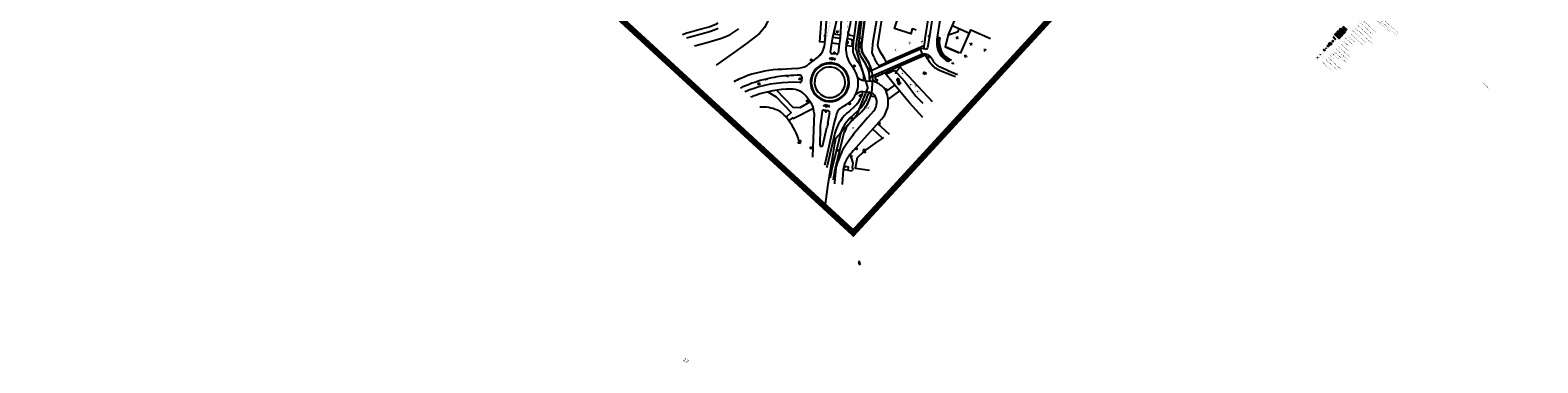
# Model space of a CAD drawing. Header units: metres. Extents: x 111546 to 149831, y 498798 to 507863.
# Tile 60 of 256: x 111546 to 112541, y 501086 to 501306. Entities that reach past the tile are written whole.
import ezdxf
from ezdxf.enums import TextEntityAlignment as Align

# ---------------------------------------------------------------- set-up
doc = ezdxf.new("R2010")
doc.units = ezdxf.units.M
doc.linetypes.add('DASHED', pattern=[19.05, 12.7, -6.35])
for name, color, linetype in [('0-legenda', 2, 'Continuous'), ('0-text-legenda', 2, 'Continuous'), ('000-AAA-ZZ-kader', 7, 'Continuous'), ('2-bs-persleidingen HHNK', 252, 'RI-PERS'), ('2-bs-Streng persleiding', 252, 'RI-PERS'), ('2-YY-strengnummer grondwerk', 7, 'Continuous'), ('3-bs-markering', 41, 'Continuous'), ('3-bs-OAC', 2, 'Continuous'), ('3-bs-straatkolk', 252, 'Continuous'), ('3-bs-trottoirkolk', 252, 'Continuous'), ('3-nw-situatie', 4, 'Continuous'), ('3-vw-band-biggeruggetejes', 3, 'Continuous'), ('3-vw-object-oplaadpaal', 7, 'Continuous'), ('4-vw-bossage', 3, 'Continuous'), ('4-vw-kappen bomen', 20, 'Continuous'), ('6-Brandkranen', 160, 'Continuous'), ('B01_HOOFDGEBOUW', 1, 'Continuous'), ('B03_OVEROPSTAL', 1, 'Continuous'), ('B04_KUNSTWERK', 1, 'Continuous'), ('Q21_LICHTMAST', 252, 'Continuous'), ('Q26_BOOM', 252, 'Continuous'), ('S01_GESLVERH', 252, 'Continuous'), ('S05_WATER', 252, 'Continuous'), ('T02_RASTER', 252, 'Continuous'), ('temp bestaand', 7, 'Continuous'), ('V01_KNTGESLVERH', 252, 'Continuous'), ('V02_KNTOPENVERH', 252, 'Continuous'), ('V03_KNTTEGELPAD', 252, 'Continuous'), ('W01_KANTSLOOT', 252, 'Continuous')]:
    doc.layers.add(name, color=color, linetype=linetype)
for name, color, linetype, lineweight in [('00-bebording algemeen-tekst', 7, 'Continuous', 15), ('2-vw-peilbuizen', 252, 'Continuous', 0), ('3-vw-asfalt bakfrezen 60 mm omlijsting', 7, 'Continuous', 15), ('3-vw-asfalt-frezen 35 mm-hatch', 7, 'Continuous', 15), ('3-vw-verharding', 3, 'Continuous', 15), ('4-vw-te kappen bomen', 190, 'Continuous', 5)]:
    doc.layers.add(name, color=color, linetype=linetype, lineweight=lineweight)
doc.styles.get("Standard").update_dxf_attribs({"font": 'isocp-ie.shx'})
doc.styles.add('Zaanstad', font='ARIALN.TTF')
doc.styles.add('Zaanstad 1-100 3.5mm', font='ARIALN.TTF', dxfattribs={"height": 0.35})
doc.styles.add('Zaanstad 1-500 2.0mm', font='ARIALN.TTF', dxfattribs={"height": 1})
doc.linetypes.add('RI-PERS', pattern='A,7,-2,["P",Standard,S=1.8,R=0,X=-0.5,Y=-0.9],-2,7,-2,[102,NLCS.SHX,S=1,R=180,X=0,Y=0],-2', length=22)

# ---------------------------------------------------------------- blocks, each defined once
blk = doc.blocks.new('Q21')
at = {"color": 0, "linetype": 'ByBlock', "lineweight": -2}
for p, q in [((-0.18, 0.17), (-0.36, 0.34)), ((0, 0.25), (0, 0.5)), ((0.17, 0.18), (0.35, 0.35)), ((0.25, 0.01), (0.5, 0.02)), ((-0.25, -0.01), (-0.5, -0.02)), ((-0.19, -0.17), (-0.37, -0.34)), ((-0.01, -0.25), (-0.01, -0.5)), ((0.18, -0.17), (0.36, -0.34))]:
    blk.add_line(p, q, dxfattribs=at)
for radius in [0.498, 0.25]:
    blk.add_circle((0, 0), radius, dxfattribs=at)
blk = doc.blocks.new('S012')
at = {"color": 0}
for p, q in [((1.184, 2.05), (0, 0)), ((1.182, -2.049), (0, 0)), ((1.398, 0.001), (0.214, -2.049)), ((1.398, 0.001), (0.216, 2.05))]:
    blk.add_line(p, q, dxfattribs=at)
blk = doc.blocks.new('Q26')
at = {"linetype": 'Continuous', "lineweight": 20, "const_width": 0.0225}
blk.add_lwpolyline([(0.76, 0.52), (1.24, 0.37), (1.31, -0.05), (1.24, -0.46), (0.83, -0.49), (1.06, -0.71), (0.76, -1.02), (0.56, -0.97), (0.4, -0.87), (0.4, -1.03), (0.49, -1.2), (0.16, -1.27), (-0.01, -1.14), (-0.1, -0.93), (-0.14, -1.08), (-0.11, -1.26), (-0.49, -1.13), (-0.53, -0.77), (-0.67, -0.85), (-0.71, -1), (-0.93, -0.77), (-1.08, -0.48), (-0.89, -0.25), (-1.18, -0.2), (-1.19, 0.1), (-1.12, 0.37), (-0.85, 0.4), (-1.04, 0.5), (-0.88, 0.75), (-0.66, 0.95), (-0.4, 0.83), (-0.39, 0.8), (-0.38, 0.94), (-0.45, 1.09), (-0.19, 1.17), (0.08, 1.2), (0.12, 1.07), (0.12, 0.93), (0.15, 0.93), (0.25, 1.03), (0.33, 1.17), (0.63, 1.06), (0.6, 0.93), (0.53, 0.78), (0.86, 0.89), (1.1, 0.59), (0.92, 0.58)], close=True, dxfattribs=at)
at = {"linetype": 'Continuous', "lineweight": 20}
blk.add_circle((0, 0), 0.0983, dxfattribs=at)
blk = doc.blocks.new('S05')
at = {"color": 0}
for centre, radius, start, end in [((0.934, 0.069368), 1.049, 26.4737935, 153.5262065), ((2.814, 1.038498), 1.065, 208.1530903, 331.8469097), ((0.945, -1.060632), 1.049, 26.4737935, 153.5262065), ((2.825, -0.089502), 1.065, 208.1530903, 331.8469097)]:
    blk.add_arc(centre, radius, start, end, dxfattribs=at)
blk = doc.blocks.new('KOLK_R')
at = {"color": 0, "linetype": 'DASHED', "ltscale": 0.02}
for points in [[(-0.486, 0.11), (-0.598, -0.376)], [(0.376, -0.598), (-0.598, -0.376)]]:
    blk.add_lwpolyline(points, dxfattribs=at)
at = {"color": 0, "linetype": 'DASHED', "ltscale": 0.01}
blk.add_lwpolyline([(0.486, -0.11), (0.376, -0.598)], dxfattribs=at)
blk = doc.blocks.new('KOLK_M')
at = {"color": 0}
for p, q in [((-0.404, 0.475), (-0.569, -0.255)), ((0.569, 0.255), (-0.404, 0.475)), ((0.569, 0.255), (0.404, -0.475)), ((0.404, -0.475), (-0.569, -0.255))]:
    blk.add_line(p, q, dxfattribs=at)
blk = doc.blocks.new('DR_32')
at = {"linetype": 'Continuous'}
for p, q in [((0, 0), (-0.3, 0)), ((-0.2, 0), (0, -0.2)), ((-0.15, 0), (0, -0.15)), ((-0.1, 0), (0, -0.1)), ((-0.05, 0), (0, -0.05)), ((0, 0), (0, 0.3)), ((0.2, 0), (0, 0.2)), ((0.15, 0), (0, 0.15)), ((0.1, 0), (0, 0.1)), ((0.05, 0), (0, 0.05)), ((0, 0), (0.3, 0)), ((0, 0), (0, -0.3)), ((0.223425, 0.026575), (0.026575, 0.223425)), ((0.203033, 0.096967), (0.096967, 0.203033)), ((-0.223425, -0.026575), (-0.026575, -0.223425)), ((-0.203033, -0.096967), (-0.096967, -0.203033))]:
    blk.add_line(p, q, dxfattribs=at)
blk.add_circle((0, 0), 0.225, dxfattribs=at)
blk.add_point((0, 0), dxfattribs=at)
blk = doc.blocks.new('3-OAC')
for p, q in [((-0.75, -0.75), (-0.75, 0.75)), ((-0.75, 0.75), (0.75, 0.75)), ((-0.49, -0.49), (-0.49, 0.49)), ((-0.49, 0.49), (0.49, 0.49)), ((0, 0.49), (-0.32, 0.68)), ((0, 0.49), (0.32, 0.68)), ((0.49, 0.49), (0.49, -0.49)), ((0.75, 0.75), (0.75, -0.75)), ((0.75, -0.75), (-0.75, -0.75)), ((0.49, -0.49), (-0.49, -0.49))]:
    blk.add_line(p, q)
at = {"style": 'Zaanstad'}
blk.add_text('A', height=0.525, dxfattribs=at).set_placement((0, 0), align=Align.MIDDLE_CENTER)
blk = doc.blocks.new('6-brandkraan')
at = {"linetype": 'Continuous'}
blk.add_ellipse((0, 0), major_axis=(0.5, 0), ratio=0.6, dxfattribs=at)
at = {"linetype": 'Continuous', "style": 'Zaanstad'}
blk.add_text('BR', height=0.4, dxfattribs=at).set_placement((0, 0), align=Align.MIDDLE_CENTER)
blk = doc.blocks.new('biggeruggetejs')
for points in [[(111918.4, 501536.46), (111918.41, 501536.47)], [(111918.53, 501536.52), (111919.27, 501536.2), (111919.19, 501536.02), (111918.45, 501536.34)], [(111920.01, 501535.88), (111919.27, 501536.2), (111919.19, 501536.02), (111919.93, 501535.7)], [(111920.05, 501535.75), (111920.06, 501535.76)]]:
    blk.add_lwpolyline(points)
for centre, start, end in [((111918.49, 501536.43), 63.75891, 249.48372), ((111919.96, 501535.79), 243.75891, 69.48372)]:
    blk.add_arc(centre, 0.1, start, end)

msp = doc.modelspace()

# ---------------------------------------------------------------- hatches: boundary and pattern name
at = {"layer": '3-vw-asfalt bakfrezen 60 mm omlijsting', "ltscale": 0.02}
h = msp.add_hatch(dxfattribs=at)
h.set_pattern_fill('ANSI31', color=256, scale=0.2, angle=90)
h.set_pattern_definition([(92.4143731, (-133.1371, -154.1357), (-0.6344363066, -0.02675019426), [])])
h.paths.add_polyline_path([(112409.3405, 501305.5195), (112412.2856, 501302.8128), (112411.4398, 501301.8924), (112408.4947, 501304.5992)])
at = {"layer": '3-vw-asfalt-frezen 35 mm-hatch', "ltscale": 0.02}
h = msp.add_hatch(dxfattribs=at)
h.set_pattern_fill('ANSI31', color=256, scale=0.2)
h.set_pattern_definition([(2.4143731, (-139.1638, -151.428), (-0.02675019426, 0.6344363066), [])])
h.paths.add_polyline_path([(112409.3405, 501305.5195), (112412.2856, 501302.8128), (112411.4398, 501301.8924), (112408.4947, 501304.5992)])
h = msp.add_hatch(dxfattribs=at)
h.set_pattern_fill('ANSI31', color=256, scale=0.2)
h.set_pattern_definition([(2.4143731, (-137.75926, -149.8875), (-0.02675019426, 0.6344363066), [])])
h.paths.add_polyline_path([(112410.7451, 501307.06), (112413.6902, 501304.3533), (112412.8443, 501303.4329), (112409.8992, 501306.1397)])
at = {"layer": '3-vw-verharding', "ltscale": 0.01}
h = msp.add_hatch(dxfattribs=at)
h.set_pattern_fill('AVH-TEGEL_ZESKANT', color=256, scale=0.4, pattern_type=2)
h.set_pattern_definition([(317.4144, (112429.52316, 501298.32768), (0.422608, -0.0943528), [0.25, -0.5]), (77.4144, (112429.52316, 501298.32768), (-0.129592, 0.4131657), [0.25, -0.5]), (17.4144, (112429.52316, 501298.32768), (0.293016, 0.318813), [-0.5, 0.25])])
h.paths.add_polyline_path([(112412.7224, 501308.366), (112415.1623, 501306.1235), (112414.2749, 501305.158), (112411.835, 501307.4005)])
at = {"layer": '4-vw-bossage', "ltscale": 0.001}
h = msp.add_hatch(dxfattribs=at)
h.set_pattern_fill('GOST_GLASS', color=256, scale=0.08)
h.set_pattern_definition([(2.41437, (111919.13133, 501280.72674), (0.4997945, -0.4593533), [0.4, -0.56]), (2.41437, (111919.2563, 501280.6119), (0.4997945, -0.4593533), [0.16, -0.8]), (2.41437, (111919.24617, 501280.8517), (0.4997945, -0.4593533), [0.16, -0.8])])
h.paths.add_polyline_path([(112407.659, 501303.7022), (112410.604, 501300.9954), (112409.7582, 501300.0751), (112406.8131, 501302.7819)])
at = {"layer": 'temp bestaand'}
h = msp.add_hatch(color=256, dxfattribs=at)
h.dxf.hatch_style = 1
h.paths.add_polyline_path([(112270.0627, 501122.3587), (112269.7455, 501122.4193)], flags=17)

# ---------------------------------------------------------------- linework, layer by layer
at = {"layer": '0-legenda'}
for points in [[(112407.659, 501303.7022), (112410.604, 501300.9954), (112409.7582, 501300.0751), (112406.8131, 501302.7819)], [(112409.3405, 501305.5195), (112412.2856, 501302.8128), (112411.4398, 501301.8924), (112408.4947, 501304.5992)], [(112410.7451, 501307.06), (112413.6902, 501304.3533), (112412.8443, 501303.4329), (112409.8992, 501306.1397)]]:
    msp.add_lwpolyline(points, close=True, dxfattribs=at)
at = {"layer": '00-bebording algemeen-tekst', "ltscale": 0.1, "const_width": 0.05}
msp.add_lwpolyline([(112402.5525, 501294.5643), (112401.9236, 501295.1485)], dxfattribs=at)
at = {"layer": '000-AAA-ZZ-kader', "const_width": 4}
msp.add_lwpolyline([(111997.774, 502156.8497), (112538.0225, 501660.3158), (112089.1831, 501171.9609), (111548.9346, 501668.4948)], close=True, dxfattribs=at)
msp.add_lwpolyline([(111997.774, 502156.8497), (112538.0225, 501660.3158), (112089.1831, 501171.9609), (111548.9346, 501668.4948)], close=True, dxfattribs=at)
at = {"layer": '000-AAA-ZZ-kader'}
msp.add_lwpolyline([(111997.774, 502156.8497), (112538.0225, 501660.3158), (112089.1831, 501171.9609), (111548.9346, 501668.4948)], close=True, dxfattribs=at)
at = {"layer": '2-bs-persleidingen HHNK', "ltscale": 0.2, "flags": 128}
msp.add_lwpolyline([(112070.537, 501189.0983), (112072.433, 501202.5904), (112074.367, 501214.7489), (112075.2009, 501219.99), (112075.8423, 501223.7018), (112076.3559, 501226.6668), (112077.0556, 501230.7287), (112077.435, 501232.9246), (112077.6378, 501234.1696), (112077.7003, 501234.4577), (112079.2147, 501236.1236), (112085.9596, 501243.5588), (112091.5517, 501249.7233), (112091.7265, 501249.9158), (112098.6886, 501267.438), (112098.7883, 501267.6897), (112098.703, 501267.9624), (112094.8794, 501280.5763), (112091.7409, 501290.9308), (112091.0459, 501293.2237), (112090.9709, 501293.4726), (112092.7203, 501305.5975), (112093.5765, 501311.5364), (112094.63, 501317.4432), (112095.6839, 501323.35), (112096.7471, 501329.2549), (112097.8085, 501335.1602), (112098.8703, 501341.0656), (112099.9327, 501346.9705), (112100.7325, 501351.4168), (112100.7707, 501351.6187), (112100.8271, 501351.8154), (112103.8766, 501362.0725), (112105.0871, 501366.1451), (112106.7968, 501371.8961), (112109.6575, 501381.5193), (112110.9342, 501385.8142), (112116.703, 501400.0759), (112121.3461, 501415.8179), (112125.3729, 501428.7082), (112129.0488, 501438.5789), (112135.1126, 501453.6338), (112148.7212, 501486.527), (112165.3531, 501523.9272), (112182.4749, 501561.923), (112191.8431, 501583.1528), (112197.1169, 501594.3911), (112197.6771, 501595.5042), (112200.6622, 501602.6192), (112209.1583, 501610.0893), (112212.0898, 501612.668), (112230.41, 501605.5455), (112233.7502, 501603.8134)], dxfattribs=at)
at = {"layer": '2-bs-Streng persleiding', "ltscale": 0.2, "flags": 128}
msp.add_lwpolyline([(112091.1675, 501248.5227), (112094.6425, 501251.7808), (112096.1613, 501253.4799), (112097.4742, 501255.3334), (112098.7099, 501257.3671), (112099.9971, 501259.9929), (112101.3872, 501264.0603), (112102.0051, 501273.4823), (112101.8506, 501276.5715), (112101.0526, 501280.1498), (112099.4822, 501283.8568), (112097.5257, 501286.9975), (112095.0544, 501290.859), (112094.488, 501294.6175), (112098.3495, 501325.5608), (112100.5119, 501341.084), (112102.4684, 501350.3515), (112104.8368, 501358.7953), (112117.0906, 501393.6001), (112119.356, 501404.3093), (112123.6808, 501419.7552), (112129.6533, 501436.3339), (112134.8019, 501449.5144), (112143.8635, 501472.0654), (112151.8954, 501490.2916), (112160.0302, 501508.2089), (112178.3594, 501550.0159), (112195.6588, 501589.1455), (112205.6472, 501611.0787), (112206.7155, 501613.0224), (112207.3591, 501614.1036), (112207.7067, 501614.3996), (112208.0284, 501614.5283), (112208.3502, 501614.6184), (112223.657, 501608.373)], dxfattribs=at)
at = {"layer": '3-bs-markering', "flags": 128}
for points in [[(112074.7949, 501297.1419, 0.1, 0.1, 0), (112075.3773, 501301.1072, 0.1, 0.1, -0.02487607), (112075.8653, 501303.5703, 0.1, 0.1, 0), (112080.7225, 501322.9711, 0.1, 0.1, 0.01964291), (112082.3484, 501330.7499, 0.1, 0.1, -0.0323171), (112087.751, 501353.7111, 0.1, 0.1, 0), (112092.2746, 501366.7778, 0.1, 0.1, 0), (112108.0418, 501410.8931, 0.1, 0.1, -0.98194942), (112108.395, 501410.7669, 0.1, 0.1, 0), (112092.618, 501366.657, 0.1, 0.1, 0), (112088.095, 501353.592, 0.1, 0.1, 0.02424318), (112083.7884, 501336.3407, 0.1, 0.0001, 0.03811952), (112081.9055, 501321.0539, 0.1, 0.1, 0), (112081.0587, 501302.7995, 0.1, 0.0001, -0.02487607), (112080.8178, 501300.3001, 0.1, 0.1, 0), (112080.2365, 501296.3426, 0, 0, 0)], [(112111.3312, 501409.7361, 0.1, 0.1, 0), (112107.427, 501398.447, 0.1, 0.1, 0), (112093.7204, 501360.5295, 0.1, 0.1, 0), (112092.6008, 501357.0363, 0.1, 0.1, 0), (112092.3187, 501356.0769, 0.1, 0.1, 0), (112091.7559, 501354.1577, 0.1, 0.1, 0), (112091.1961, 501352.2376, 0.1, 0.1, 0), (112090.6393, 501350.3167, 0.1, 0.1, 0), (112090.0853, 501348.395, 0.1, 0.1, 0), (112089.5027, 501346.4804, 0.1, 0.1, 0), (112089.0621, 501344.5285, 0.1, 0.1, 0), (112088.2011, 501340.6225, 0.1, 0.1, 0), (112087.8293, 501338.6574, 0.1, 0.1, 0), (112087.5463, 501336.6774, 0.1, 0.1, 0), (112087.1629, 501334.5158, 0.1, 0.1, 0), (112086.9508, 501332.723, 0.1, 0.1, 0), (112086.7373, 501330.7344, 0.1, 0.1, 0), (112086.4297, 501326.7465, 0.1, 0.1, 0), (112086.2084, 501322.7527, 0.1, 0.1, 0), (112085.9817, 501318.7591, 0.1, 0.1, 0), (112085.7551, 501314.7655, 0.1, 0.1, 0), (112085.5284, 501310.772, 0.1, 0.1, 0), (112084.9617, 501300.788, 0, 0, 0)]]:
    msp.add_lwpolyline(points, format="xyseb", dxfattribs=at)
at = {"layer": '3-bs-markering', "const_width": 0.1, "flags": 128}
msp.add_lwpolyline([(112070.6825, 501296.4888), (112075.961, 501319.817), (112081.443, 501342.939, -0.02087114), (112087.039, 501361.995), (112095.6042, 501386.4926)], format="xyb", dxfattribs=at)
at = {"layer": '3-nw-situatie'}
msp.add_lwpolyline([(112092.5865, 501152.944), (112093.0933, 501151.1892), (112093.8132, 501151.3998), (112093.2972, 501153.1549)], close=True, dxfattribs=at)
for points in [[(112093.0933, 501151.1892), (112093.5552, 501152.2774), (112092.5865, 501152.944)], [(112093.0933, 501151.1892), (112093.5552, 501152.2774), (112092.5865, 501152.944)], [(112092.9049, 501152.7249), (112092.6699, 501152.6551)]]:
    msp.add_lwpolyline(points, dxfattribs=at)
for points, elevation in [([(112093.2233, 501152.5057), (112092.7534, 501152.3662)], -0.1), ([(112093.5417, 501152.2866), (112092.8368, 501152.0774)], -0.2), ([(112093.4093, 501151.9337), (112092.9202, 501151.7885)], -0.3), ([(112093.257, 501151.5748), (112093.0037, 501151.4996)], -0.4)]:
    msp.add_lwpolyline(points, dxfattribs=dict(at, elevation=elevation))
at = {"layer": '3-vw-object-oplaadpaal', "const_width": 0.04}
msp.add_lwpolyline([(112398.7448, 501291.634), (112399.4315, 501291.0029), (112398.9338, 501290.4614), (112398.2471, 501291.0925)], close=True, dxfattribs=at)
at = {"layer": '4-vw-kappen bomen', "const_width": 0.196}
msp.add_lwpolyline([(112395.6241, 501288.9054), (112395.5389, 501286.2294), (112395.5815, 501287.5674), (112394.2435, 501287.61), (112396.9195, 501287.5248)], dxfattribs=at)
at = {"layer": 'B01_HOOFDGEBOUW'}
for points in [[(112171.9, 501348.71), (112165.92, 501335.07), (112168.12, 501334.09), (112162.5, 501321.36), (112160.32, 501322.32), (112154.34, 501308.69), (112165.77, 501303.68), (112166.78, 501305.9), (112179.8094, 501300.1214)], [(112130.497, 501306.353), (112130.32, 501305.789), (112128.079, 501306.493), (112127.06, 501303.33), (112116.46, 501306.659), (112119.178, 501315.312), (112121.24, 501314.664)]]:
    msp.add_lwpolyline(points, dxfattribs=at)
at = {"layer": 'B03_OVEROPSTAL'}
for points in [[(112136.643, 501299.828), (112136.48, 501299.852), (112136.407, 501299.369), (112136.57, 501299.344)], [(112083.23, 501215.125), (112083.626, 501215.068), (112083.741, 501215.863), (112083.345, 501215.92)]]:
    msp.add_lwpolyline(points, close=True, dxfattribs=at)
at = {"layer": 'B04_KUNSTWERK'}
for points in [[(112054.362, 501231.093), (112054.594, 501232.703), (112053.11, 501232.917), (112053.088, 501232.769), (112054.425, 501232.576), (112054.235, 501231.263), (112052.899, 501231.455), (112052.878, 501231.307)], [(112095.887, 501226.859), (112095.72, 501225.263), (112097.212, 501225.107), (112097.228, 501225.256), (112095.885, 501225.397), (112096.021, 501226.694), (112097.363, 501226.554), (112097.379, 501226.703)]]:
    msp.add_lwpolyline(points, close=True, dxfattribs=at)
at = {"layer": 'T02_RASTER', "ltscale": 0.25}
msp.add_line((112135.791, 501295.263), (112111.026, 501284.457), dxfattribs=at)
for points in [[(112154.446, 501308.644), (112152.094, 501303.281), (112149.87, 501294.545), (112151.682, 501293.783), (112159.004, 501290.597)], [(112142.678, 501281.16), (112140.911, 501282.945), (112139.289, 501284.89), (112137.921, 501287.001), (112136.875, 501289.306), (112120.709, 501282.327), (112117.572, 501277.913), (112116.848, 501276.894)]]:
    msp.add_lwpolyline(points, dxfattribs=at)
at = {"layer": 'V01_KNTGESLVERH'}
for p, q in [((112075.601, 501301.079), (112079.468, 501316.918)), ((112078.041, 501289.733), (112075.068, 501290.127)), ((112051.398, 501280.429), (112042.092, 501279.761)), ((112094.24, 501288.174), (112096.963, 501283.95)), ((112099.445, 501278.63), (112099.102, 501279.352)), ((112055.154, 501274.929), (112055.03, 501272.053)), ((112096.148, 501272.458), (112099.91, 501272.008)), ((112099.905, 501273.27), (112099.91, 501272.008)), ((112061.843, 501256.835), (112058.438, 501261.448)), ((112095.559, 501265.131), (112099.558, 501264.713)), ((112099.558, 501264.713), (112099.002, 501263.239)), ((112068.673, 501252.04), (112067.896, 501247.1)), ((112072.767, 501252.457), (112069.809, 501252.912)), ((112072.471, 501244.365), (112073.645, 501251.316)), ((112077.88, 501249.464), (112076.607, 501244.73)), ((112090.065, 501255.273), (112086.694, 501252.265)), ((112086.974, 501247.66), (112092.175, 501252.34)), ((112067.347, 501241.024), (112067.017, 501230.021)), ((112069.051, 501229.689), (112071.807, 501241.411)), ((112076.607, 501244.73), (112070.797, 501219.016)), ((112077.099, 501237.644), (112071.948, 501216.114)), ((112080.236, 501235.506), (112075.278, 501215.051))]:
    msp.add_line(p, q, dxfattribs=at)
for points in [[(112070.492, 501297.64), (112070.863, 501301.895), (112071.802, 501314.687), (112071.862, 501315.415), (112075.55, 501330.995), (112076.271, 501333.896), (112076.855, 501335.808), (112077.205, 501336.956), (112084.29, 501356.189), (112089.268, 501369.732), (112095.376, 501386.219)], [(112092.641, 501354.804), (112092.445, 501352.417), (112091.586, 501342.063), (112091.569, 501341.864), (112090.948, 501338.699), (112090.609, 501336.714), (112088.522, 501320.846), (112088.225, 501318.632), (112087.043, 501309.768), (112085.884, 501303.923), (112085.064, 501299.831), (112084.794, 501298.265), (112084.565, 501296.787), (112084.437, 501295.617)], [(112093.059, 501328.975), (112089.684, 501301.931), (112089.193, 501297.74), (112089.025, 501296.239), (112088.906, 501295.044)], [(112097.561, 501335.765), (112095.218, 501317.571), (112093.122, 501300.415), (112092.795, 501297.871), (112092.631, 501296.369)], [(111976.4382, 501302.7471), (111979.455, 501303.895), (111981.211, 501304.415), (111987.253, 501306.032), (111994.034, 501307.917), (111998.875, 501309.837), (112000, 501310.435)], [(111976.4382, 501302.7471), (111979.455, 501303.895), (111981.211, 501304.415), (111987.253, 501306.032), (111994.034, 501307.917), (111998.875, 501309.837), (112000, 501310.435)], [(112081.498, 501316.669), (112080.529, 501300.417), (112079.956, 501296.426), (112079.155, 501290.577)], [(112000, 501306.721), (111995.169, 501304.859), (111982.447, 501301.336), (111980.084, 501300.654), (111979.1067, 501300.2945)], [(112074.189, 501291.24), (112075.003, 501297.135), (112075.601, 501301.079)], [(112063.312, 501250.949), (112062.4, 501228.18), (112062.206, 501221.846)], [(112083.741, 501215.863), (112085.901, 501215.586), (112085.577, 501213.226), (112083.021, 501213.56), (112083.23, 501215.125)]]:
    msp.add_lwpolyline(points, dxfattribs=at)
for centre, radius, start, end in [((112057.664, 501297.7703), 12.8287, 312.3673632, 359.4179551), ((112075.1784, 501291.1178), 0.997, 172.9609298, 263.6394041), ((112078.2182, 501290.6563), 0.9402, 259.1384313, 355.1588968), ((112103.2142, 501293.3832), 18.9096, 173.215688, 209.6833478), ((112101.1707, 501293.5906), 12.3505, 173.2418518, 215.0262576), ((112105.0693, 501294.5557), 12.5698, 171.7055372, 210.5106873), ((112043.474, 501208.783), 70.9914, 91.1154188, 109.6409261), ((112051.5199, 501294.7567), 14.3282, 269.5123783, 300.3097125), ((112166.5951, 501152.1432), 169.097, 126.3750629, 129.625344), ((112073.7288, 501271.2891), 12.7744, 16.4709138, 196.4764884), ((112073.7325, 501271.28), 12.277, 16.5153121, 196.4325887), ((112063.7132, 501264.8104), 30.0221, 18.3240128, 39.7782236), ((112034.2263, 501248.6156), 68.3016, 27.6857608, 33.6895808), ((112081.8822, 501273.9324), 14.3418, 354.0993696, 26.5818687), ((112081.5356, 501273.9766), 18.3704, 17.0143308, 32.8815783), ((112051.2898, 501190.0092), 91.3061, 110.300308, 116.6611702), ((112053.085, 501185.8733), 90.1292, 103.7863502, 113.656091), ((112049.4112, 501187.6029), 83.6839, 86.8957065, 108.3620891), ((112051.2169, 501193.7855), 81.9999, 93.6826509, 103.836088), ((112055.7574, 501121.6294), 154.2986, 90.583529, 93.6442546), ((112054.0596, 501272.1305), 0.9735, 263.1207245, 355.4351044), ((112054.2057, 501274.971), 0.9492, 357.4644164, 91.1902319), ((112073.7292, 501271.2879), 12.7744, 196.4709138, 16.4764884), ((112073.7328, 501271.2791), 12.277, 196.4281453, 16.5197555), ((112074.8219, 501271.0142), 17.6894, 333.6475092, 10.5367589), ((112074.1762, 501273.7617), 25.7335, 358.9052302, 10.9050811), ((112053.8797, 501186.2704), 90.0887, 114.2203826, 115.684325), ((112052.4781, 501182.3458), 89.6483, 109.1640111, 112.9035953), ((112050.1613, 501186.986), 79.8425, 108.6589236, 111.1405577), ((112048.4078, 501195.6149), 71.1147, 90.4840293, 109.5446156), ((112048.5174, 501254.8137), 11.9345, 33.7724179, 93.4126596), ((112075.0142, 501271.3403), 17.6659, 293.9946169, 332.4229474), ((112076.6286, 501269.2212), 19.3673, 313.9292635, 347.8076799), ((112074.2344, 501271.1654), 26.005, 313.6213084, 342.2536422), ((112050.7769, 501250.9469), 12.5351, 0.0097679, 28.0169032), ((112069.5757, 501252.04), 0.9027, 75.0218218, 179.9982863), ((112072.568, 501251.3956), 1.0799, 355.7737857, 79.3828315), ((112102.876, 501231.1867), 26.5735, 127.5138712, 165.9365215), ((112086.0193, 501247.8314), 8.3014, 117.4076344, 168.6578686), ((112120.3124, 501239.3011), 52.9934, 171.5371785, 178.1368847), ((112150.2191, 501225.3372), 80.0427, 166.2479125, 168.4153218), ((112104.4356, 501230.0348), 24.8104, 134.7328718, 167.2604375), ((112068.0473, 501229.9363), 1.0337, 175.2994171, 346.1598583), ((112279.9282, 501169.8716), 214.8279, 166.7758332, 167.4523683), ((112170.4787, 501192.7231), 101.2691, 166.6453828, 167.1951159), ((112135.4449, 501200.109), 61.9945, 166.0531901, 172.5409484)]:
    msp.add_arc(centre, radius, start, end, dxfattribs=at)
at = {"layer": 'V02_KNTOPENVERH'}
for p, q in [((112144.585, 501300.83), (112145.335, 501300.739)), ((112079.956, 501296.426), (112075.003, 501297.135)), ((112084.437, 501295.617), (112088.906, 501295.044)), ((112134.898, 501289.916), (112133.499, 501293.134)), ((112110.933, 501265.17), (112116.548, 501269.467)), ((112110.81, 501265.382), (112110.933, 501265.17)), ((112119.686, 501265.621), (112112.212, 501260.092)), ((112102.767, 501252.442), (112098.659, 501247.732)), ((112108.431, 501234.426), (112101.994, 501240.4)), ((112107.801, 501246.843), (112104.315, 501242.984)), ((112105.247, 501244.016), (112112.767, 501237.084)), ((112083.021, 501213.56), (112082.572, 501213.619)), ((112085.577, 501213.226), (112088.538, 501212.859))]:
    msp.add_line(p, q, dxfattribs=at)
for points in [[(112150.482, 501372.518), (112149.761, 501367.334), (112147.546, 501353.132), (112144.855, 501335.969), (112142.164, 501318.807), (112139.46, 501301.643), (112139.431, 501301.435), (112139.229, 501300.369), (112138.234, 501294.05)], [(112151.444, 501344.407), (112150.007, 501335.336), (112147.299, 501318.179), (112145.703, 501307.969), (112144.615, 501301.018), (112144.585, 501300.83), (112144.553, 501300.623), (112144.385, 501299.559)], [(112080.646, 501302.383), (112077.563, 501302.827), (112076.366, 501304.213)], [(112137.114, 501293.196), (112135.483, 501293.384), (112134.361, 501293.519), (112133.499, 501293.134)], [(112146.605, 501281.363), (112150.982, 501279.458), (112152.297, 501278.901), (112158.0057, 501276.3981)], [(112032.744, 501264.983), (112038.276, 501261.641), (112048.278, 501251.233), (112044.937, 501248.27)], [(112060.664, 501258.432), (112053.9, 501254.467), (112049.594, 501254.641), (112038.609, 501266.051)], [(112101.13, 501264.204), (112099.995, 501264.592), (112099.558, 501264.713)], [(112046.777, 501245.871), (112049.222, 501247.869), (112049.599, 501247.47), (112062.909, 501254.1)], [(112098.659, 501247.732), (112089.418, 501236.998), (112088.643, 501236.044), (112086.16, 501232.67), (112084.437, 501230.172), (112082.347, 501226.834)], [(112104.315, 501242.984), (112094.713, 501232.295), (112089.184, 501226.146)], [(112081.389, 501225.039), (112080.481, 501223.023), (112079.363, 501220.029)], [(112087.07, 501223.644), (112088.865, 501217.916), (112088.382, 501215.372), (112088.815, 501214.688), (112088.538, 501212.859)], [(112077.636, 501214.333), (112077.435, 501212.321), (112076.789, 501205.134), (112076.75, 501204.326)], [(112082.567, 501213.558), (112081.776, 501204.392), (112081.736, 501203.84)]]:
    msp.add_lwpolyline(points, dxfattribs=at)
for centre, radius, start, end in [((112158.1316, 501297.4364), 13.9095, 171.2223749, 228.2692144), ((112135.7304, 501283.7781), 6.1941, 62.473654, 97.7227493), ((112137.2354, 501294.1982), 1.0095, 263.0907552, 351.5602842), ((112135.1945, 501283.4749), 6.719, 26.4917045, 59.6152814), ((112073.7287, 501271.2861), 10.0703, 16.4869868, 196.4580927), ((112150.7766, 501291.1749), 10.6618, 206.1736588, 246.9668436), ((112158.9199, 501297.8616), 14.7547, 227.0838345, 241.8020453), ((112073.729, 501271.2851), 10.0703, 196.4526398, 16.4924397), ((112098.5266, 501282.9023), 10.7117, 233.8848538, 257.1702079), ((112099.1052, 501254.5968), 17.4298, 76.4156928, 87.3533719), ((112102.6831, 501267.8823), 3.6929, 61.3800058, 81.9697176), ((112100.1577, 501260.5324), 11.429, 54.6821784, 67.9304204), ((112101.4999, 501261.0341), 10.2753, 25.0328092, 59.1759851), ((112096.9756, 501254.569), 10.6565, 97.6391092, 126.2585871), ((112099.3397, 501259.5305), 5.0047, 39.1470439, 69.0397134), ((112097.381, 501258.1951), 7.3695, 358.506141, 37.5845371), ((112095.1656, 501258.4085), 17.1293, 317.5313727, 5.6402513), ((112097.999, 501259.2122), 14.2402, 3.5420349, 24.7321318), ((112095.7603, 501258.0714), 8.988, 321.2208778, 359.5641835), ((112113.5564, 501206.5519), 36.7535, 158.4884699, 167.7774244), ((112091.9009, 501220.5819), 11.4178, 146.799145, 157.0227504), ((112097.4632, 501212.4495), 14.9374, 144.0496722, 175.7441027), ((112114.4114, 501202.6836), 34.4515, 137.0760576, 147.4514449)]:
    msp.add_arc(centre, radius, start, end, dxfattribs=at)
at = {"layer": 'V03_KNTTEGELPAD'}
for p, q in [((112075.601, 501301.079), (112080.529, 501300.417)), ((112145.335, 501300.739), (112145.127, 501299.474)), ((112159.867, 501290.294), (112165.77, 501303.68)), ((112096.059, 501289.183), (112098.903, 501284.764)), ((112101.414, 501279.005), (112101.168, 501279.688)), ((112103.869, 501274.898), (112119.562, 501281.861)), ((112102.41, 501275.802), (112101.294, 501275.296)), ((112093.497, 501250.719), (112089.118, 501246.808)), ((112094.506, 501251.71), (112093.497, 501250.719)), ((112082.064, 501234.374), (112077.302, 501214.5))]:
    msp.add_line(p, q, dxfattribs=at)
for points in [[(112070.492, 501297.64), (112067.162, 501297.917), (112068.474, 501315.724), (112068.537, 501316.193), (112072.198, 501331.672), (112078.881, 501364.483), (112092.356, 501401.111), (112092.57, 501403.093), (112091.3, 501420.393)], [(112111.845, 501378.711), (112113.476, 501383.265), (112114.776, 501386.894), (112147.856, 501372.462), (112146.647, 501364.732), (112143.692, 501345.742), (112139.576, 501319.532), (112136.496, 501299.855), (112136.476, 501299.858), (112136.403, 501299.365), (112136.419, 501299.363), (112135.483, 501293.384)], [(112099.519, 501334.976), (112097.228, 501316.82), (112094.692, 501296.229)], [(112089.193, 501297.74), (112088.005, 501299.421), (112085.064, 501299.831)], [(112085.884, 501303.923), (112086.998, 501302.316), (112089.684, 501301.931)], [(112145.335, 501300.739), (112146.279, 501300.571), (112146.1, 501299.385)], [(112159.033, 501290.662), (112150.066, 501294.669), (112152.056, 501302.614), (112158.317, 501304.783), (112159.127, 501306.592)], [(112084.794, 501298.265), (112085.531, 501298.153), (112085.308, 501296.667), (112084.565, 501296.787)], [(112089.193, 501297.74), (112088.448, 501297.822), (112088.274, 501296.323), (112089.025, 501296.239)], [(112092.795, 501297.871), (112093.549, 501297.742), (112093.39, 501296.286), (112092.631, 501296.369)], [(112133.499, 501293.134), (112119.897, 501287.251), (112101.414, 501279.005)], [(112102.41, 501275.802), (112125.783, 501286.052), (112134.231, 501289.713)], [(112119.562, 501281.861), (112136.887, 501289.307), (112137.616, 501287.562), (112138.532, 501285.988), (112139.165, 501285.002), (112140.541, 501283.369), (112141.883, 501281.92), (112142.823, 501281.089)], [(112101.168, 501279.688), (112099.981, 501279.143), (112100.264, 501278.461)], [(112141.5237, 501258.465), (112119.562, 501281.861)], [(112146.072, 501279.221), (112154.103, 501276.011), (112156.706, 501274.984)], [(112101.414, 501279.005), (112100.264, 501278.461), (112100.126, 501278.404)], [(112102.41, 501275.802), (112102.731, 501275.123), (112101.629, 501274.633), (112101.294, 501275.296)], [(112102.018, 501271.759), (112102.099, 501272.656), (112103.331, 501272.275), (112103.199, 501271.539)], [(112104.452, 501271.124), (112105.136, 501272.744), (112104.085, 501273.142), (112103.784, 501273.227), (112103.869, 501274.898)], [(112101.13, 501264.204), (112100.903, 501263.517), (112099.786, 501263.891), (112099.995, 501264.592)], [(112099.939, 501260.091), (112100.885, 501262.379), (112102.424, 501261.818), (112103.221, 501262.69)]]:
    msp.add_lwpolyline(points, dxfattribs=at)
msp.add_lwpolyline([(112136.54, 501276.42), (112135.41, 501276.87), (112135.87, 501278), (112136.97, 501277.55)], close=True, dxfattribs=at)
for centre, radius, start, end in [((112158.1116, 501297.4224), 13.1457, 171.0214687, 228.2433241), ((112158.1882, 501297.4485), 12.2423, 170.8985745, 228.2358314), ((112104.9663, 501294.5667), 10.4079, 170.809781, 211.1494165), ((112135.8061, 501285.735), 4.2785, 102.2540046, 111.6010104), ((112083.9225, 501275.0361), 17.8619, 15.0960186, 32.9985106), ((112151.4788, 501292.3844), 14.2305, 232.5368016, 247.6700318), ((112159.0125, 501297.9977), 14.1777, 227.0757146, 244.6798191), ((112159.6037, 501298.8456), 14.2278, 227.7315169, 246.6300164), ((112099.8899, 501278.8315), 0.4884, 204.368835, 298.9127505), ((112102.3024, 501273.1155), 2.4023, 114.818204, 176.3137043), ((112075.826, 501269.7708), 25.9833, 315.9654747, 338.1277131), ((112104.3574, 501229.9445), 22.7292, 132.1038919, 168.7622842), ((112171.0418, 501193.094), 96.1528, 167.1367528, 171.7459172)]:
    msp.add_arc(centre, radius, start, end, dxfattribs=at)
at = {"layer": 'W01_KANTSLOOT'}
for p, q in [((112102.548, 501288.459), (112101.617, 501290.965)), ((112135.05, 501248.089), (112126.313, 501257.606))]:
    msp.add_line(p, q, dxfattribs=at)
for points in [[(112056.024, 501371.893), (112054.887, 501365.765), (112055.437, 501363.997), (112054.809, 501359.788), (112053.397, 501356.531), (112050.577, 501348.778), (112047.975, 501342.539), (112044.66, 501335.081), (112042.478, 501331), (112039.409, 501324.263), (112030.662, 501307.51), (112027.208, 501303.431), (112018.783, 501296.855), (112010.748, 501291.055)], [(112101.617, 501290.965), (112102.416, 501298.495), (112106.733, 501323.783)], [(112109.596, 501323.368), (112105.262, 501296.021), (112105.581, 501293.693), (112106.779, 501291.782)], [(111984.4467, 501295.3866), (111991.982, 501297.224), (112000, 501299.652)], [(112000, 501299.652), (112002.218, 501300.323), (112007.793, 501302.66)], [(112007.793, 501302.66), (112013.684, 501306.511)], [(112010.748, 501291.055), (111999.65, 501283.325), (111998.6644, 501282.3193)], [(112106.143, 501282.211), (112111.078, 501284.354), (112109.734, 501287.036), (112106.779, 501291.782)], [(112126.313, 501257.606), (112119.686, 501265.621), (112116.548, 501269.467), (112110.628, 501276.724), (112116.49, 501279.282)], [(112116.49, 501279.282), (112117.965, 501277.459), (112123.111, 501271.728), (112130.475, 501262.073), (112135.043, 501257.507)], [(112109.177, 501234.911), (112107.111, 501233.567), (112104.557, 501231.751), (112100.471, 501228.897), (112097.379, 501226.703)], [(112095.72, 501225.263), (112091.761, 501221.503), (112090.387, 501214.54), (112092.27, 501214.309), (112099.9258, 501213.2049)]]:
    msp.add_lwpolyline(points, dxfattribs=at)
for centre, radius, start, end in [((112121.6123, 501295.2701), 20.2445, 199.6601427, 220.1707364), ((112029.4741, 501231.1799), 23.7283, 65.9478529, 94.9419672), ((112036.4641, 501245.1274), 8.1728, 42.6631352, 70.8510181), ((112028.2383, 501233.5628), 22.2525, 33.5810626, 50.2281033), ((112015.4771, 501221.9633), 39.3861, 16.1020377, 37.3735042)]:
    msp.add_arc(centre, radius, start, end, dxfattribs=at)

# ---------------------------------------------------------------- block references
at = {"layer": '2-vw-peilbuizen', "lineweight": 0, "rotation": 317.414373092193}
msp.add_blockref('DR_32', (112401.2064, 501293.6975), dxfattribs=at)
at = {"layer": '3-bs-OAC', "rotation": 226.818051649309}
msp.add_blockref('3-OAC', (112403.8798, 501296.6172), dxfattribs=at)
at = {"layer": '3-bs-straatkolk'}
for p, rotation in [((112157.6478, 501300.5887), 81.19583029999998), ((112166.909, 501296.5388), 174.8903662), ((112176.0129, 501292.5346), 83.38609900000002), ((112163.2535, 501288.3817), 352.4593689)]:
    msp.add_blockref('KOLK_M', p, dxfattribs=dict(at, rotation=rotation))
at = {"layer": '3-bs-trottoirkolk'}
for p, rotation in [((112070.8628, 501301.8954), 278.4843398), ((112093.122, 501300.415), 95.5275402), ((112139.4598, 501301.643), 273.6988045), ((112144.6147, 501301.018), 93.75103370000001), ((112125.7826, 501286.0523), 35.9545761), ((112154.7668, 501283.528), 168.5137722), ((112031.607, 501273.406), 23.962489), ((112045.95, 501275.616), 15.629256), ((112152.2974, 501278.9015), 349.7364297)]:
    msp.add_blockref('KOLK_R', p, dxfattribs=dict(at, rotation=rotation))
at = {"layer": '3-vw-band-biggeruggetejes', "ltscale": 0.01, "rotation": 340.0941793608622}
msp.add_blockref('biggeruggetejs', (-163586.2848, 67834.9187), dxfattribs=at)
at = {"layer": '4-vw-te kappen bomen', "xscale": 0.6999999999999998, "yscale": 0.6999999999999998, "zscale": 0.6999999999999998, "rotation": 317.414373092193}
msp.add_blockref('Q26', (112395.5814, 501287.5684), dxfattribs=at)
at = {"layer": '6-Brandkranen', "zscale": 2.5, "rotation": 318.5311575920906}
msp.add_blockref('6-brandkraan', (112400.0142, 501292.468), dxfattribs=at)
at = {"layer": 'Q21_LICHTMAST'}
for p in [(112078.703, 501304.571), (112076.732, 501290.587), (112093.071, 501294.584), (112061.472, 501286.019), (112089.85, 501282.091), (112099.437, 501280.134), (112124.186, 501284.847), (112139.381, 501288.098), (112027.016, 501270.235), (112053.984, 501273.515), (112108.157, 501277.908), (112058.949, 501258.93), (112093.844, 501262.466), (112110.801, 501266.362), (112071.148, 501252.068), (112086.692, 501257.116), (112087.778, 501247.738), (112106.218, 501244.072), (112061.408, 501228.041), (112078.594, 501226.489), (112091.281, 501227.521)]:
    msp.add_blockref('Q21', p, dxfattribs=at)
at = {"layer": 'Q21_LICHTMAST', "xscale": 0.75, "yscale": 0.75, "rotation": 227.4360112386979}
for p in [(112402.5456, 501295.1657), (112405.5436, 501298.4276)]:
    msp.add_blockref('Q21', p, dxfattribs=at)
at = {"layer": 'Q26_BOOM'}
for p in [(112134.473, 501298.111), (112149.162, 501303), (112117.082, 501292.67), (112126.383, 501297.157), (112121.676, 501277.188), (112127.05, 501269.701), (112130.25, 501268.858), (112136.29, 501277.31), (112131.575, 501265.177), (112099.098, 501254.219), (112089.073, 501241.187), (112088.657, 501222.601)]:
    msp.add_blockref('Q26', p, dxfattribs=at)
at = {"layer": 'Q26_BOOM', "xscale": 0.6999999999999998, "yscale": 0.6999999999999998, "zscale": 0.6999999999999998, "rotation": 317.414373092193}
msp.add_blockref('Q26', (112397.3185, 501289.4719), dxfattribs=at)
at = {"layer": 'S01_GESLVERH'}
for p, rotation in [((112075.27, 501285.979), 83.5872288), ((112071.335, 501254.951), 83.1093695)]:
    msp.add_blockref('S012', p, dxfattribs=dict(at, rotation=rotation))
at = {"layer": 'S05_WATER', "rotation": 311.7300448}
msp.add_blockref('S05', (112117.819, 501273.189), dxfattribs=at)

# ---------------------------------------------------------------- texts
at = {"layer": '0-text-legenda', "color": 2, "style": 'Zaanstad'}
for s, p in [('te verwijderen vuilwaterriool inclusief inspectieputten; b.o.b. in m t.o.v. N.A.P. ', (112431.3284, 501319.4161)), ('opbreken betontegels 300x300x45-60mm', (112421.6226, 501308.8559)), ('opbreken betonstraatstenen, dikformaat', (112423.2503, 501310.6268)), ('opbreken betonstraatstenen, keiformaat', (112424.8511, 501312.3686)), ('vol te schuimen hemel-/vuiwaterriool; b.o.b. in m t.o.v. N.A.P.', (112429.0723, 501316.9615)), ('te verwijderen hemelwaterriool inclusief inspectieputten; b.o.b. in m t.o.v. N.A.P. ', (112430.0923, 501318.0713)), ('opbreken zeskantstenen 220x120x80mm', (112416.7396, 501303.543)), ('opbreken betontegels 150x300x80mm', (112418.3673, 501305.314)), ('opbreken betontegels-golvend 300x300x45-60 mm', (112419.9949, 501307.0849)), ('omgewaaide bomen', (112504.0015, 501271.1306))]:
    msp.add_text(s, height=0.5, rotation=317.4143731, dxfattribs=at).set_placement(p)
at = {"layer": '0-text-legenda', "style": 'Zaanstad'}
for s, p in [('bakfrezen asfalt, 60 mm', (112413.9305, 501300.462)), ('frezen asfalt, 35 mm', (112415.3351, 501302.0025)), ('te rooien bossage', (112412.2489, 501298.6446))]:
    msp.add_text(s, height=0.5, rotation=317.4143731, dxfattribs=at).set_placement(p, align=Align.MIDDLE_LEFT)
for s, p in [('brandkraan', (112403.4316, 501289.0303)), ('verwijderen peilbuis', (112404.6559, 501290.3625)), ('verwijderen verkeersbord van lichtmast', (112405.912, 501291.7318)), ('bestaande ondergrondse container', (112407.3463, 501293.2925)), ('bestaande lichtmast (verplaatsen)', (112408.8678, 501294.9481)), ('verwijderen biggeruggetjes', (112410.4436, 501296.6633)), ('te kappen bomen (62 st)', (112398.9043, 501284.1045)), ('bestaande te handhaven boom', (112400.7886, 501286.1547))]:
    msp.add_text(s, height=0.5, rotation=317.4143731, dxfattribs=at).set_placement(p)
at = {"layer": '2-YY-strengnummer grondwerk', "style": 'Zaanstad 1-500 2.0mm'}
msp.add_text('17', height=2.32798, rotation=322.3978535, dxfattribs=at).set_placement((111977.6504, 501086.2022), align=Align.BOTTOM_CENTER)

# ---------------------------------------------------------------- next in the draw order: texts
at = {"layer": '3-vw-object-oplaadpaal', "insert": (112398.5484, 501290.9804), "char_height": 0.5, "attachment_point": 7, "rotation": 317.398441, "line_spacing_factor": 0.63, "style": 'Zaanstad 1-100 3.5mm', "bg_fill": 2}
msp.add_mtext('\\A1;e', dxfattribs=at)

# ---------------------------------------------------------------- next in the draw order: texts
at = {"layer": '0-text-legenda', "style": 'Zaanstad'}
msp.add_text('door derden te verplaatsen oplaadpaal', height=0.5, rotation=317.4143731, dxfattribs=at).set_placement((112402.2072, 501287.6982))

doc.saveas('drawing.dxf')
